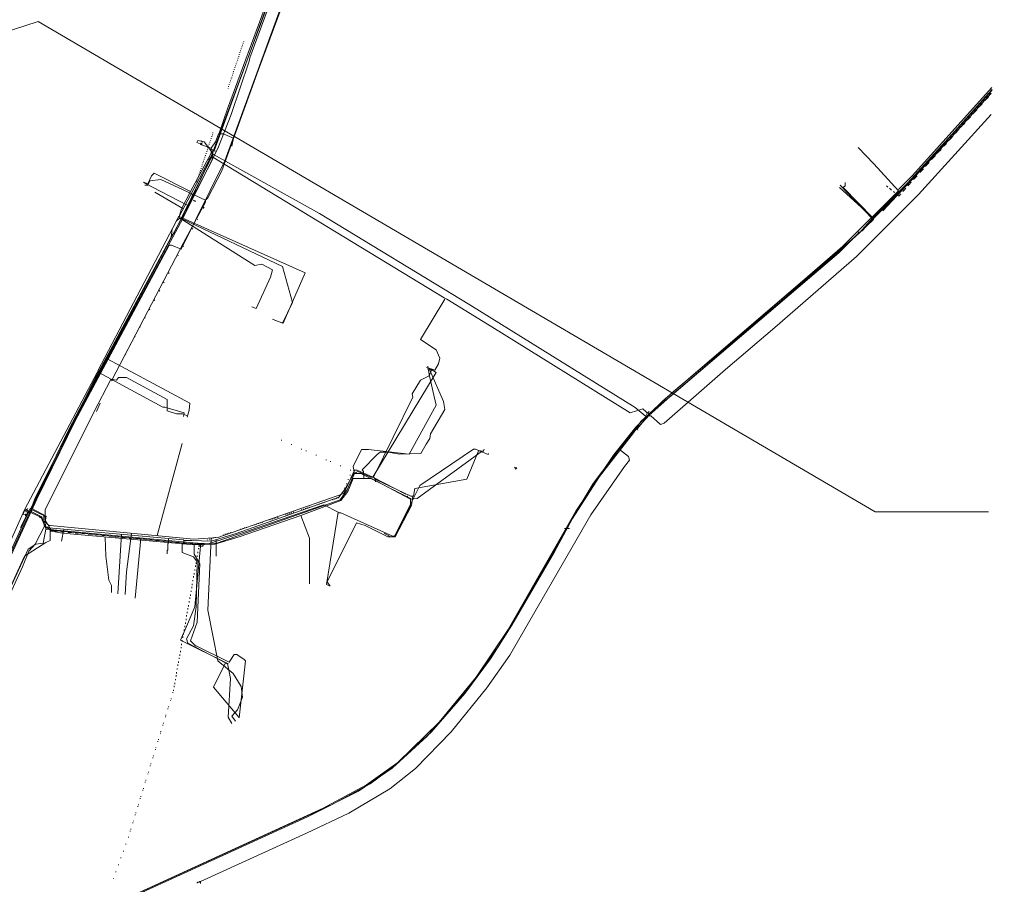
# Model space of a CAD drawing. Header units: metres. Extents: x 153662 to 158457, y 375113 to 377426.
# Tile 8 of 13: x 155599 to 156123, y 375811 to 376271. Entities that reach past the tile are written whole.
import ezdxf
from ezdxf.lldxf.tags import DXFTag

# ---------------------------------------------------------------- set-up
doc = ezdxf.new("R2010")
doc.units = ezdxf.units.M
doc.linetypes.add('RI-GWA', pattern=[18.45, 6, -1.8, 1.75, -1.8, 1.75, -1.8, 1.75, -1.8])
for name, color, linetype, lineweight, true_color in [('B-OI-KL-DATA_Orientatieverzoek_Eurofiber_0000560460-G', 3, 'KL-DATA-N', 18, 0x00ff00), ('B-OI-KL-DATA_Orientatieverzoek_KPN_0000546663-G', 3, 'KL-DATA-N', 18, 0x00ff00), ('B-OI-KL-DATA_Orientatieverzoek_Reggefiber_0000579733-G', 3, 'KL-DATA-N', 18, 0x00ff00), ('B-OI-KL-ET_LS_Orientatieverzoek_Enexis_0000729946-G', 190, 'KL-LS-N', 18, 0x7f00ff), ('B-OI-KL-ET_LS_Orientatieverzoek_Gemeente Bergeijk_0000582819-G', 190, 'KL-LS-N', 18, 0x7f00ff), ('B-OI-KL-ET_MS_Orientatieverzoek_Enexis_0000729946-G', 4, 'KL-MS-N', 18, 0x00ffff), ('B-OI-KL-GAS_LD_Orientatieverzoek_Enexis_0000729946-G', 2, 'KL-GAS-LD-N', 18, 0xffff00), ('B-OI-KL-WATER_Orientatieverzoek_bw_0000551269-G', 5, 'KL-WATER-N', 18, 0x0000ff), ('B-OI-KL-WATER_Orientatieverzoek_wsdommel_0000584862-G', 5, 'KL-WATER-N', 18, 0x0000ff), ('B-OI-RI-GWA_Orientatieverzoek_Gemeente Bergeijk_0000582819-G', 30, 'RI-GWA', 18, 0xff7f00), ('B-OI-RI-PERSLEIDING_Orientatieverzoek_Gemeente Bergeijk_0000582819-G', 6, 'RI-PERS', 18, 0xff00ff)]:
    doc.layers.add(name, color=color, linetype=linetype, lineweight=lineweight, true_color=true_color)
doc.styles.get("Standard").update_dxf_attribs({"font": 'simplex.shx'})
tags = doc.linetypes.add('KL-DATA-N', pattern='A,4,-1,[101,NLCS.SHX,S=0.5,R=0,X=0,Y=0],-1,4,-1,["D",Standard,S=1,R=0,X=-0.25,Y=-0.5],-1.5', length=12.5).pattern_tags.tags
tags[18] = DXFTag(74, 10)
tags = doc.linetypes.add('KL-GAS-LD-N', pattern='A,4,-1,[69,NLCS.SHX,S=0.5,R=0,X=0,Y=0],-1,4,-1,["L",Standard,S=1,R=0,X=0.25,Y=-0.5],-2', length=13).pattern_tags.tags
tags[18] = DXFTag(74, 10)
tags = doc.linetypes.add('KL-LS-N', pattern='A,4,-1,[103,NLCS.SHX,S=0.75,R=0,X=0,Y=0],-1,4,-1,["L",Standard,S=1,R=0,X=0,Y=-0.5],-2', length=13).pattern_tags.tags
tags[18] = DXFTag(74, 10)
tags = doc.linetypes.add('KL-MS-N', pattern='A,4,-1,[103,NLCS.SHX,S=0.75,R=0,X=0,Y=0],-1,4,-1,["M",Standard,S=1,R=0,X=0,Y=-0.5],-2', length=13).pattern_tags.tags
tags[18] = DXFTag(74, 10)
doc.linetypes.add('KL-WATER-N', pattern='A,7,-0.5,[168,NLCS.SHX,S=0.75,R=0,X=0.75,Y=0],-2', length=9.5)
tags = doc.linetypes.add('RI-PERS', pattern='A,7,-2,["P",Standard,S=1.8,R=0,X=-0.5,Y=-0.9],-2,7,-2,[102,NLCS.SHX,S=1,R=180,X=0,Y=0],-2', length=22).pattern_tags.tags
tags[6] = DXFTag(74, 10)

msp = doc.modelspace()

# ---------------------------------------------------------------- linework, layer by layer
at = {"layer": 'B-OI-KL-DATA_Orientatieverzoek_Eurofiber_0000560460-G', "flags": 128}
msp.add_lwpolyline([(154959.9264, 375236.6914), (154962.2602, 375239.0252), (154963.2604, 375241.0256), (154964.2606, 375241.359), (154965.2608, 375243.3594), (154966.261, 375243.6928), (154967.2612, 375245.6932), (154968.5948, 375246.36), (154969.595, 375248.3604), (154970.5952, 375248.6938), (154971.5954, 375250.6942), (155003.9352, 375287.3682), (155013.6038, 375298.037), (155014.604, 375300.0374), (155016.9378, 375302.0378), (155019.9384, 375305.0384), (155020.9386, 375307.0388), (155022.939, 375308.3724), (155023.9392, 375310.3728), (155025.9396, 375312.0398), (155028.9402, 375315.0404), (155029.2736, 375316.374), (155031.6074, 375318.3744), (155057.6126, 375346.7134), (155078.9502, 375368.7178), (155092.2862, 375379.72), (155116.9578, 375396.0566), (155128.9602, 375402.0578), (155142.2962, 375408.7258), (155241.316, 375465.4038), (155273.3224, 375483.7408), (155280.6572, 375488.4084), (155318.3314, 375517.7476), (155429.687, 375615.1004), (155432.3542, 375618.101), (155433.6878, 375634.1042), (155442.0228, 375653.7748), (155468.3614, 375706.7854), (155473.6958, 375715.1204), (155482.0308, 375740.1254), (155608.3894, 376015.5138), (155628.7268, 376057.1888), (155678.7368, 376150.5408), (155680.0704, 376150.5408), (155685.0714, 376148.5404), (155708.4094, 376195.5498), (155766.421, 376354.5816), (155865.7742, 376625.9692), (155870.7752, 376638.9718), (155874.776, 376644.973), (155875.7762, 376653.6414), (155909.1162, 376744.6596), (155911.7834, 376752.9946), (155915.1174, 376757.6622), (155917.7846, 376764.997), (155918.118, 376774.6656), (155943.123, 376852.6812), (155943.7898, 376856.682), (155939.4556, 376859.0158), (155984.1312, 377001.0442), (156026.1396, 377136.0712), (156034.4746, 377160.4094), (156034.808, 377165.077), (156038.4754, 377176.746), (156040.4758, 377178.7464), (156116.1576, 377404.7916), (156116.491, 377410.7928), (156119.825, 377420.7948), (156122.4922, 377423.7954), (156123.159, 377425.7958)], dxfattribs=at)
at = {"layer": 'B-OI-KL-DATA_Orientatieverzoek_KPN_0000546663-G', "flags": 128}
for points in [[(155612.3902, 376001.1776), (155611.0566, 376006.1786), (155605.0554, 376009.1792), (155633.7278, 376067.1908), (155655.7322, 376108.199), (155686.0716, 376164.877), (155705.0754, 376202.8846), (155711.7434, 376220.2214), (155721.412, 376248.5604), (155721.7454, 376250.2274), (155766.7544, 376372.5852), (155813.097, 376498.9438), (155813.4304, 376500.2774), (155896.7804, 376728.323), (155904.1152, 376748.327), (155904.4486, 376750.3274), (155923.7858, 376807.3388), (155961.1266, 376929.3632), (155984.1312, 377003.0446), (156000.1344, 377054.3882), (156000.4678, 377056.722), (156029.807, 377149.7406), (156033.141, 377159.7426), (156063.8138, 377251.0942), (156122.1588, 377425.129)], [(156058.4794, 376168.8778), (156093.4864, 376206.2186), (156116.1576, 376231.557)], [(155612.3902, 376001.1776), (155616.0576, 375998.8438), (155617.0578, 375998.8438), (155692.7396, 375991.509), (155704.0752, 375992.1758), (155769.755, 376015.1804), (155773.4224, 376020.5148), (155777.4232, 376029.1832), (155776.7564, 376032.8506), (155781.0906, 376041.8524), (155784.758, 376041.8524), (155806.429, 376039.5186), (155820.7652, 376065.5238), (155819.0982, 376073.192), (155817.0978, 376081.8604), (155816.431, 376086.1946)], [(155777.4232, 376029.1832), (155777.0898, 376029.1832)], [(155777.4232, 376029.1832), (155780.7572, 376029.1832), (155807.0958, 376015.8472), (155807.0958, 376011.8464), (155799.0942, 375996.1766), (155796.7604, 375995.5098), (155793.4264, 375997.1768), (155793.4264, 375997.5102)], [(155611.0566, 376005.5118), (155610.7232, 376005.5118), (155610.3898, 376005.8452), (155610.0564, 376005.8452), (155609.723, 376006.1786), (155609.723, 376006.512)], [(155610.3898, 376006.1786), (155610.3898, 376006.512)], [(155612.3902, 376001.1776), (155607.3892, 375991.509), (155604.0552, 375987.8416), (155600.7212, 375979.5066), (155500.0344, 375759.796), (155487.0318, 375728.7898), (155485.3648, 375717.4542), (155486.0316, 375707.7856), (155489.0322, 375699.784), (155491.6994, 375694.4496), (155472.6956, 375684.781), (155466.361, 375668.111), (155464.694, 375662.7766), (155465.3608, 375658.109), (155466.6944, 375654.4416), (155455.6922, 375639.772), (155369.0082, 375563.4234), (155295.6602, 375500.0774), (155270.9886, 375483.074), (155124.9594, 375400.3908), (155118.6248, 375400.3908), (155114.9574, 375405.3918), (155112.957, 375413.06), (155112.957, 375425.7292), (155125.9596, 375480.7402), (155132.2942, 375514.0802), (155137.6286, 375536.418), (155147.6306, 375570.4248), (155138.6288, 375573.4254), (155167.968, 375653.4414), (155188.6388, 375697.1168), (155206.6424, 375733.4574), (155206.6424, 375735.1244)]]:
    msp.add_lwpolyline(points, dxfattribs=at)
at = {"layer": 'B-OI-KL-DATA_Orientatieverzoek_Reggefiber_0000579733-G', "flags": 128}
for points in [[(155648.3974, 376079.1932), (155686.405, 376151.8744), (155698.074, 376173.5454), (155698.074, 376174.5456), (155699.4076, 376175.8792), (155706.7424, 376190.2154), (155726.0796, 376243.5594), (155740.7492, 376282.9006), (155786.425, 376407.9256), (155787.4252, 376412.2598), (155799.4276, 376441.9324), (155806.0956, 376461.2696), (155788.092, 376467.6042), (155772.0888, 376473.6054)], [(156053.145, 376165.2104), (156075.1494, 376187.2148), (156116.491, 376233.224)], [(155116.291, 375395.3898), (155117.2912, 375396.39), (155129.9604, 375403.3914), (155150.6312, 375414.3936), (155200.3078, 375443.066), (155274.3226, 375485.4078), (155292.993, 375498.077), (155343.3364, 375541.0856), (155403.3484, 375593.7628), (155430.3538, 375617.1008), (155460.6932, 375644.773), (155465.3608, 375651.441), (155466.361, 375654.4416), (155466.6944, 375662.1098), (155472.0288, 375664.777), (155485.0314, 375689.4486), (155491.0326, 375692.4492), (155494.0332, 375692.4492), (155497.3672, 375691.449), (155503.3684, 375691.7824), (155506.0356, 375693.7828), (155537.0418, 375729.79), (155553.7118, 375747.1268), (155570.0484, 375759.796), (155594.72, 375774.4656), (155752.4182, 375846.48), (155779.4236, 375860.1494), (155797.4272, 375872.4852), (155818.4314, 375891.8224), (155836.1016, 375912.1598), (155849.771, 375930.4968), (155861.1066, 375948.5004), (155883.7778, 375987.5082), (155893.4464, 376005.1784), (155907.7826, 376027.5162), (155925.7862, 376050.8542), (155929.787, 376056.8554), (155947.1238, 376072.8586), (156003.4684, 376120.2014), (156046.1436, 376157.2088), (156053.145, 376165.2104), (156037.4752, 376181.2136), (156038.4754, 376182.2138), (156038.4754, 376183.8808)], [(155698.074, 376174.5456), (155674.4026, 376185.5478), (155668.4014, 376184.881), (155667.4012, 376182.5472), (155665.7342, 376182.5472)], [(156037.4752, 376181.2136), (156036.8084, 376181.2136), (156036.475, 376181.547)], [(155782.4242, 376026.8494), (155782.0908, 376030.1834), (155781.424, 376031.1836), (155789.4256, 376039.1852), (155791.0926, 376040.5188), (155795.4268, 376040.5188), (155801.0946, 376039.5186), (155812.7636, 376039.852), (155815.4308, 376044.853), (155817.4312, 376047.8536), (155817.7646, 376050.1874), (155825.4328, 376063.19), (155824.766, 376067.5242), (155817.4312, 376084.1942), (155816.431, 376084.5276)], [(155541.7094, 375853.4814), (155574.3826, 375925.4958), (155601.7214, 375985.1744), (155613.057, 375992.5092), (155615.3908, 375993.5094), (155615.3908, 375999.844), (155612.7236, 376004.5116), (155612.7236, 376009.846), (155638.7288, 376061.8564), (155647.7306, 376079.1932), (155648.7308, 376079.1932), (155650.7312, 376078.8598), (155651.7314, 376080.1934), (155656.0656, 376080.1934), (155677.7366, 376068.5244), (155677.7366, 376063.8568), (155677.7366, 376062.5232), (155682.7376, 376060.8562), (155686.0716, 376060.8562), (155688.4054, 376059.856)], [(155748.7508, 376006.8454), (155770.0884, 376014.847), (155773.7558, 376019.5146), (155776.7564, 376026.516), (155786.425, 376026.516), (155807.0958, 376015.5138), (155810.7632, 376015.8472), (155845.4368, 376041.1856)], [(155692.0728, 375991.1756), (155703.075, 375991.509), (155716.0776, 375995.5098), (155748.7508, 376006.8454), (155753.4184, 375994.843), (155753.4184, 375970.5048)], [(155692.0728, 375991.1756), (155622.0588, 375997.5102), (155615.7242, 375998.5104)], [(155644.73, 375995.1764), (155644.73, 375995.5098)], [(155644.73, 375995.1764), (155645.0634, 375985.1744), (155646.7304, 375972.5052), (155648.064, 375969.5046), (155648.064, 375965.8372)], [(155692.0728, 375991.1756), (155692.0728, 375986.1746), (155695.0734, 375981.1736), (155693.7398, 375950.1674), (155690.0724, 375940.1654), (155692.7396, 375937.4982), (155693.073, 375937.4982), (155710.7432, 375928.8298), (155713.4104, 375932.8306), (155714.744, 375932.8306), (155718.7448, 375930.1634), (155719.4116, 375929.4966), (155716.0776, 375899.1572)]]:
    msp.add_lwpolyline(points, dxfattribs=at)
at = {"layer": 'B-OI-KL-ET_LS_Orientatieverzoek_Enexis_0000729946-G', "flags": 128}
for points in [[(155705.4088, 376210.2194), (155709.743, 376223.222), (155737.7486, 376299.2372), (155739.0822, 376299.2372), (155739.0822, 376297.2368), (155738.082, 376294.5696)], [(156053.4784, 376164.877), (156066.481, 376177.8796), (156116.491, 376232.8906), (156116.491, 376233.5574)], [(155701.0746, 376202.2178), (155703.4084, 376205.5518), (155705.0754, 376209.886), (155707.4092, 376209.886), (155713.077, 376207.5522), (155712.0768, 376203.218)], [(155690.0724, 376179.2132), (155701.0746, 376199.5506), (155701.0746, 376202.2178), (155695.4068, 376204.2182), (155696.0736, 376204.885), (155696.0736, 376204.2182)], [(155700.4078, 376195.8832), (155702.0748, 376198.5504), (155702.0748, 376201.2176), (155701.408, 376201.551)], [(155700.4078, 376195.8832), (155685.7382, 376165.8772)], [(155700.4078, 376195.8832), (155700.0744, 376196.2166), (155699.741, 376196.2166)], [(155700.7412, 376196.55), (155700.4078, 376196.8834), (155700.0744, 376196.8834)], [(155700.7412, 376196.55), (155701.0746, 376196.55)], [(155684.0712, 376165.8772), (155685.4048, 376169.878), (155690.0724, 376179.2132), (155670.7352, 376188.8818), (155669.4016, 376187.5482), (155667.4012, 376183.214), (155665.0674, 376184.2142)], [(155690.0724, 376179.2132), (155689.739, 376179.2132)], [(155695.4068, 375812.1398), (155751.7514, 375837.8116), (155774.4226, 375848.4804), (155796.0936, 375861.483), (155809.763, 375872.1518), (155828.7668, 375891.8224), (155847.7706, 375915.1604), (155860.1064, 375932.4972), (155903.115, 376007.1788), (155921.1186, 376032.8506), (155923.7858, 376036.1846), (155923.119, 376038.185), (155918.4514, 376041.8524), (155921.1186, 376045.8532), (155934.1212, 376060.1894), (155948.4574, 376072.8586), (156024.806, 376137.8716), (156046.1436, 376157.2088), (156053.4784, 376164.2102), (156052.8116, 376165.5438), (156035.4748, 376181.2136)], [(155645.3968, 376090.1954), (155651.398, 376102.1978), (155679.737, 376154.875), (155680.4038, 376159.2092), (155683.7378, 376165.8772), (155684.0712, 376165.8772), (155751.0846, 376135.8712), (155739.4156, 376109.1992), (155735.4148, 376110.5328), (155733.7478, 376111.1996)], [(155679.737, 376155.5418), (155681.404, 376157.2088), (155685.4048, 376165.2104)], [(155679.737, 376156.2086), (155680.4038, 376156.2086)], [(155565.0474, 375903.8248), (155567.0478, 375909.4926), (155603.7218, 375988.8418), (155607.7226, 375991.509), (155611.7234, 375992.1758), (155613.3904, 376000.5108), (155612.0568, 376004.5116), (155612.0568, 376006.8454), (155605.0554, 376010.1794), (155625.3928, 376052.5212), (155645.0634, 376090.1954), (155645.7302, 376090.1954), (155689.739, 376066.524), (155689.4056, 376062.8566), (155688.4054, 376059.1892)], [(155645.3968, 376090.1954), (155645.7302, 376089.862)], [(155787.4252, 376027.1828), (155808.4294, 376069.858), (155808.096, 376071.525), (155812.4302, 376078.8598), (155817.0978, 376081.1936), (155818.4314, 376084.1942), (155815.7642, 376085.5278)], [(155686.7384, 375993.5094), (155690.7392, 375993.5094), (155701.0746, 375993.176), (155714.4106, 375997.1768), (155769.0882, 376016.514), (155772.0888, 376020.5148), (155777.0898, 376029.1832), (155779.0902, 376030.1834), (155786.0916, 376027.1828), (155787.4252, 376027.1828), (155788.7588, 376025.8492), (155789.0922, 376025.8492), (155807.4292, 376017.1808), (155808.7628, 376017.1808), (155809.4296, 376021.1816), (155837.1018, 376026.1826), (155843.4364, 376041.1856), (155844.4366, 376041.1856), (155845.7702, 376040.8522), (155846.437, 376042.1858)], [(155863.107, 376031.517), (155863.7738, 376032.1838), (155862.4402, 376032.5172), (155863.107, 376031.517)], [(155808.4294, 376017.1808), (155807.7626, 376012.1798), (155799.0942, 375995.5098), (155795.0934, 375995.5098), (155783.091, 376001.511), (155778.4234, 376002.8446), (155762.7536, 375971.505), (155764.4206, 375969.1712)], [(155602.7216, 376006.512), (155603.3884, 376008.179), (155603.055, 376010.1794), (155601.7214, 376009.5126), (155601.0546, 376007.5122), (155602.3882, 376007.1788), (155602.7216, 376007.5122)], [(155604.3886, 376009.1792), (155604.3886, 376009.1792), (155603.3884, 376009.5126)], [(155602.7216, 376006.512), (155599.721, 376000.5108)], [(155602.3882, 376007.1788), (155602.3882, 376007.5122), (155602.7216, 376007.5122)], [(155602.7216, 376006.512), (155602.3882, 376006.8454), (155602.3882, 376007.1788)], [(155603.055, 376007.1788), (155603.3884, 376007.1788)], [(155604.3886, 376009.1792), (155604.3886, 376008.8458), (155604.0552, 376008.5124), (155603.7218, 376008.179)], [(155708.7428, 375928.4964), (155688.7388, 375938.8318), (155688.072, 375941.1656), (155691.7394, 375948.167), (155693.073, 375958.169), (155693.7398, 375982.1738), (155691.7394, 375984.841), (155685.7382, 375987.1748), (155685.7382, 375992.1758), (155686.7384, 375992.5092), (155686.405, 375993.8428), (155614.724, 376000.1774), (155613.7238, 376000.1774)], [(155622.7256, 375999.5106), (155621.392, 375993.176)], [(155653.3984, 375996.8434), (155651.398, 375965.1704)], [(155678.4034, 375994.5096), (155678.4034, 375992.1758), (155678.07, 375991.8424), (155678.07, 375988.5084), (155677.7366, 375988.175), (155677.7366, 375986.508)], [(155703.7418, 375993.5094), (155703.7418, 375993.8428)], [(155703.7418, 375993.5094), (155703.7418, 375985.1744)], [(155708.7428, 375928.4964), (155702.4082, 375915.4938), (155715.7442, 375899.4906)], [(155708.7428, 375928.4964), (155709.0762, 375928.4964), (155709.4096, 375928.163), (155710.0764, 375928.163)], [(155695.4068, 375812.1398), (155695.0734, 375812.1398), (155694.74, 375811.8064), (155694.0732, 375811.8064), (155693.7398, 375811.473), (155693.4064, 375811.473)], [(155695.4068, 375812.1398), (155695.4068, 375811.1396)]]:
    msp.add_lwpolyline(points, dxfattribs=at)
at = {"layer": 'B-OI-KL-ET_LS_Orientatieverzoek_Gemeente Bergeijk_0000582819-G', "flags": 128}
for points in [[(155717.4112, 376255.8952), (155717.4112, 376256.2286)], [(155717.7446, 376256.8954), (155717.7446, 376257.2288)], [(155718.078, 376257.8956), (155718.078, 376258.229)], [(155718.4114, 376258.8958), (155718.4114, 376259.2292)], [(155715.7442, 376250.8942), (155715.7442, 376251.2276)], [(155716.0776, 376251.8944), (155716.0776, 376252.2278)], [(155716.411, 376252.8946), (155716.411, 376253.228)], [(155716.7444, 376253.8948), (155716.7444, 376254.2282)], [(155717.0778, 376254.895), (155717.0778, 376255.2284)], [(155713.7438, 376244.893), (155713.7438, 376245.2264)], [(155714.0772, 376245.8932), (155714.0772, 376246.2266)], [(155714.4106, 376246.8934), (155714.4106, 376247.2268)], [(155714.744, 376247.8936), (155714.744, 376248.227)], [(155715.0774, 376248.8938), (155715.0774, 376249.2272)], [(155715.4108, 376249.894), (155715.4108, 376250.2274)], [(155712.0768, 376239.892), (155712.0768, 376240.2254)], [(155712.4102, 376240.8922), (155712.4102, 376241.2256)], [(155712.7436, 376241.8924), (155712.7436, 376242.2258)], [(155713.077, 376242.8926), (155713.077, 376243.226)], [(155713.4104, 376243.8928), (155713.4104, 376244.2262)], [(155710.4098, 376234.891), (155710.4098, 376235.2244)], [(155710.7432, 376235.8912), (155710.7432, 376236.2246)], [(155711.0766, 376236.8914), (155711.0766, 376237.2248)], [(155711.41, 376237.8916), (155711.41, 376238.225)], [(155711.7434, 376238.8918), (155711.7434, 376239.2252)], [(155710.0764, 376233.8908), (155710.0764, 376234.2242)], [(156112.8236, 376227.5562), (156113.157, 376227.8896), (156113.4904, 376228.223), (156113.8238, 376228.5564), (156114.1572, 376228.8898), (156114.4906, 376229.2232), (156114.824, 376229.5566)], [(156115.8242, 376230.8902), (156116.1576, 376231.2236)], [(156109.823, 376224.2222), (156110.1564, 376224.5556), (156110.4898, 376224.889), (156110.8232, 376225.2224), (156111.1566, 376225.5558), (156111.49, 376225.8892)], [(156106.489, 376220.5548), (156106.8224, 376220.8882), (156107.1558, 376221.2216), (156107.4892, 376221.555), (156107.8226, 376221.8884), (156108.156, 376222.2218), (156108.4894, 376222.5552)], [(156100.1544, 376213.5534), (156100.4878, 376213.8868), (156100.8212, 376214.2202), (156101.1546, 376214.5536), (156101.488, 376214.887), (156101.8214, 376215.2204), (156102.1548, 376215.5538)], [(156103.4884, 376217.2208), (156103.8218, 376217.5542), (156104.1552, 376217.8876), (156104.4886, 376218.221), (156104.822, 376218.5544), (156105.1554, 376218.8878)], [(155701.408, 376208.219), (155701.408, 376208.5524)], [(155701.7414, 376209.2192), (155701.7414, 376209.5526)], [(156093.8198, 376206.552), (156094.1532, 376206.8854), (156094.4866, 376207.2188), (156094.82, 376207.5522), (156095.1534, 376207.8856), (156095.4868, 376208.219), (156095.8202, 376208.5524)], [(156097.1538, 376210.2194), (156097.4872, 376210.5528), (156097.8206, 376210.8862), (156098.154, 376211.2196), (156098.4874, 376211.553), (156098.8208, 376211.8864)], [(155699.741, 376203.218), (155699.741, 376203.5514)], [(155700.0744, 376204.2182), (155700.0744, 376204.5516)], [(155700.4078, 376205.2184), (155700.4078, 376205.5518)], [(155700.7412, 376206.2186), (155700.7412, 376206.552)], [(155701.0746, 376207.2188), (155701.0746, 376207.5522)], [(156090.8192, 376203.218), (156091.1526, 376203.5514), (156091.486, 376203.8848), (156091.8194, 376204.2182), (156092.1528, 376204.5516), (156092.4862, 376204.885)], [(155698.074, 376198.217), (155698.074, 376198.5504)], [(155698.4074, 376199.2172), (155698.4074, 376199.5506)], [(155698.7408, 376200.2174), (155698.7408, 376200.5508)], [(155699.0742, 376201.2176), (155699.0742, 376201.551)], [(155699.4076, 376202.2178), (155699.4076, 376202.5512)], [(156084.4846, 376196.2166), (156084.818, 376196.55), (156085.1514, 376196.8834), (156085.4848, 376197.2168), (156085.8182, 376197.5502), (156086.1516, 376197.8836), (156086.485, 376198.217)], [(156087.4852, 376199.5506), (156087.8186, 376199.884), (156088.152, 376200.2174), (156088.4854, 376200.5508), (156088.8188, 376200.8842), (156089.1522, 376201.2176), (156089.4856, 376201.551)], [(155696.407, 376193.216), (155696.407, 376193.5494)], [(155696.7404, 376194.2162), (155696.7404, 376194.5496)], [(155697.0738, 376195.2164), (155697.0738, 376195.5498)], [(155697.4072, 376196.2166), (155697.4072, 376196.55)], [(155697.7406, 376197.2168), (155697.7406, 376197.5502)], [(156081.1506, 376192.5492), (156081.484, 376192.8826), (156081.8174, 376193.216), (156082.1508, 376193.5494), (156082.4842, 376193.8828), (156082.8176, 376194.2162), (156083.151, 376194.5496)], [(155694.74, 376188.215), (155694.74, 376188.5484)], [(155695.0734, 376189.2152), (155695.0734, 376189.5486)], [(155695.4068, 376190.2154), (155695.4068, 376190.5488)], [(155695.7402, 376191.2156), (155695.7402, 376191.549)], [(155696.0736, 376192.2158), (155696.0736, 376192.5492)], [(156078.15, 376189.2152), (156078.4834, 376189.5486), (156078.8168, 376189.882), (156079.1502, 376190.2154), (156079.4836, 376190.5488), (156079.817, 376190.8822), (156080.1504, 376191.2156)], [(155693.4064, 376184.2142), (155693.4064, 376184.5476)], [(155693.7398, 376185.2144), (155693.7398, 376185.5478)], [(155694.0732, 376186.2146), (155694.0732, 376186.548)], [(155694.4066, 376187.2148), (155694.4066, 376187.5482)], [(156071.8154, 376182.2138), (156072.1488, 376182.5472), (156072.4822, 376182.8806), (156072.8156, 376183.214), (156073.149, 376183.5474), (156073.4824, 376183.8808), (156073.8158, 376184.2142)], [(156074.816, 376185.5478), (156075.1494, 376185.8812), (156075.4828, 376186.2146), (156075.8162, 376186.548), (156076.1496, 376186.8814), (156076.483, 376187.2148), (156076.8164, 376187.5482)], [(155689.739, 376178.213), (155689.4056, 376178.5464)], [(155690.7392, 376177.5462), (155691.0726, 376177.5462)], [(156061.1466, 376181.547), (156060.8132, 376181.8804), (156060.4798, 376182.2138)], [(156063.147, 376179.88), (156062.8136, 376180.2134), (156062.4802, 376180.5468), (156062.1468, 376180.8802)], [(156064.814, 376178.5464), (156064.4806, 376178.8798), (156064.1472, 376179.2132)], [(156066.8144, 376176.8794), (156066.481, 376177.2128), (156066.1476, 376177.5462)], [(156066.8144, 376176.8794), (156067.1478, 376176.8794), (156067.4812, 376177.2128), (156067.8146, 376177.5462), (156068.148, 376177.8796)], [(156069.1482, 376179.2132), (156069.4816, 376179.5466), (156069.815, 376179.88), (156070.1484, 376180.2134), (156070.4818, 376180.5468), (156070.8152, 376180.8802)]]:
    msp.add_lwpolyline(points, dxfattribs=at)
at = {"layer": 'B-OI-KL-ET_MS_Orientatieverzoek_Enexis_0000729946-G', "flags": 128}
for points in [[(155701.7414, 376198.8838), (155702.4082, 376198.8838), (155758.7528, 376167.5442), (155838.7688, 376118.8678), (155926.7864, 376064.1902), (155932.1208, 376059.856), (155935.1214, 376059.856), (155940.1224, 376055.1884), (155942.1228, 376055.8552), (155974.796, 376084.5276), (156001.1346, 376106.8654), (156044.4766, 376144.5396), (156077.4832, 376177.5462), (156116.1576, 376220.2214)], [(155104.2886, 375413.3934), (155111.9568, 375413.7268), (155113.9572, 375405.3918), (155118.2914, 375401.0576), (155118.6248, 375401.0576), (155121.9588, 375399.724), (155127.6266, 375400.7242), (155278.6568, 375487.0748), (155298.3274, 375501.0776), (155452.0248, 375635.4378), (155478.03, 375661.443), (155486.0316, 375671.1116), (155487.6986, 375678.113), (155484.698, 375687.4482), (155477.6966, 375702.1178), (155476.0296, 375709.4526), (155476.0296, 375722.4552), (155480.6972, 375738.4584), (155607.3892, 376014.847), (155635.7282, 376071.525), (155696.407, 376185.5478), (155701.7414, 376196.2166), (155701.408, 376200.2174), (155697.4072, 376205.5518), (155694.0732, 376206.2186), (155693.4064, 376205.2184), (155696.0736, 376204.2182), (155695.7402, 376204.885), (155695.4068, 376204.5516)], [(155695.4068, 376204.5516), (155695.4068, 376204.2182)], [(155695.7402, 376205.8852), (155695.7402, 376206.2186)], [(155696.407, 376205.5518), (155696.407, 376205.8852)], [(155696.407, 376205.5518), (155696.407, 376205.2184)]]:
    msp.add_lwpolyline(points, dxfattribs=at)
at = {"layer": 'B-OI-KL-GAS_LD_Orientatieverzoek_Enexis_0000729946-G', "flags": 128}
for points in [[(155685.4048, 376164.5436), (155689.4056, 376173.212), (155700.0744, 376194.883), (155806.0956, 376478.9398)], [(156066.8144, 376180.2134), (156074.1492, 376187.5482), (156116.491, 376234.5576)], [(155483.6978, 375689.4486), (155487.0318, 375692.1158), (155490.0324, 375694.783), (155494.3666, 375691.449), (155495.0334, 375691.449), (155499.0342, 375690.7822), (155503.7018, 375692.7826), (155536.375, 375730.7902), (155551.378, 375745.4598), (155563.047, 375755.1284), (155576.7164, 375764.797), (155594.72, 375775.1324), (155760.7532, 375851.1476), (155783.7578, 375863.4834), (155800.4278, 375875.4858), (155822.4322, 375896.8234), (155842.1028, 375920.8282), (155859.1062, 375946.1666), (155895.1134, 376009.1792), (155915.1174, 376038.8518), (155927.1198, 376053.8548), (155941.456, 376067.8576), (156015.8042, 376131.537), (156037.1418, 376149.874), (156066.8144, 376179.5466), (156053.8118, 376193.8828), (156045.4768, 376202.5512)], [(155688.4054, 376171.8784), (155665.0674, 376183.8808)], [(155605.3888, 376010.5128), (155607.3892, 376016.1806), (155640.3958, 376081.8604), (155685.0714, 376164.5436), (155686.0716, 376164.5436), (155739.0822, 376139.2052), (155744.4166, 376120.2014), (155739.0822, 376109.1992), (155733.7478, 376111.1996)], [(155557.7126, 375906.8254), (155561.0466, 375915.1604), (155604.722, 376010.5128), (155605.7222, 376010.5128), (155613.3904, 376006.512), (155612.7236, 376003.5114), (155614.724, 376001.511), (155615.3908, 376001.511), (155691.7394, 375994.1762), (155704.742, 375995.1764), (155771.7554, 376018.5144), (155777.4232, 376030.8502), (155778.7568, 376030.8502), (155787.0918, 376027.1828), (155820.7652, 376082.8606), (155817.0978, 376085.1944)], [(155672.4022, 375996.1766), (155685.7382, 376045.1864)], [(155787.0918, 376027.1828), (155804.762, 376018.181)], [(155658.7328, 375997.1768), (155656.0656, 375976.8394), (155655.3988, 375964.837)], [(155701.0746, 375994.5096), (155699.4076, 375956.502), (155704.742, 375929.4966), (155712.7436, 375922.8286), (155717.0778, 375915.8272), (155717.7446, 375910.1594), (155715.0774, 375903.4914), (155712.0768, 375900.1574), (155714.0772, 375897.4902)], [(155701.0746, 375994.5096), (155701.0746, 375994.843)]]:
    msp.add_lwpolyline(points, dxfattribs=at)
at = {"layer": 'B-OI-KL-WATER_Orientatieverzoek_bw_0000551269-G', "flags": 128}
for points in [[(155702.7416, 376200.8842), (155759.753, 376357.9156), (155759.753, 376359.2492), (155761.42, 376359.2492), (155799.761, 376465.6038), (155772.0888, 376475.9392)], [(156053.145, 376164.5436), (156071.482, 376182.8806), (156116.491, 376232.8906)], [(155701.408, 376197.8836), (155702.0748, 376200.8842), (155702.7416, 376200.8842), (155703.4084, 376200.5508)], [(155927.7866, 376052.8546), (155934.1212, 376060.5228), (155930.7872, 376063.5234), (155924.1192, 376061.523), (155850.4378, 376107.1988), (155826.433, 376121.8684), (155825.0994, 376122.5352), (155701.0746, 376197.8836), (155684.0712, 376165.8772), (155684.0712, 376164.877), (155682.7376, 376163.5434), (155640.7292, 376083.8608), (155640.7292, 376082.8606)], [(155934.1212, 376060.5228), (156035.1414, 376146.54), (156046.1436, 376157.5422), (156047.4772, 376158.209), (156053.145, 376164.5436), (156035.8082, 376182.5472)], [(155686.0716, 376170.2114), (155671.0686, 376178.8798)], [(155684.0712, 376164.877), (155684.738, 376164.877), (155724.4126, 376139.872), (155728.08, 376140.5388), (155733.7478, 376137.5382), (155732.7476, 376133.5374), (155725.0794, 376116.8674), (155722.7456, 376117.8676)], [(156046.1436, 376157.5422), (156045.4768, 376157.5422), (156045.1434, 376157.8756)], [(155825.4328, 376121.8684), (155812.4302, 376100.5308), (155820.7652, 376094.863), (155822.7656, 376090.5288), (155822.0988, 376087.5282), (155820.0984, 376084.1942), (155818.4314, 376084.861)], [(155601.7214, 376009.846), (155640.3958, 376082.8606), (155641.396, 376082.8606), (155675.4028, 376064.5236), (155676.403, 376064.5236), (155686.7384, 376061.523), (155686.405, 376059.5226)], [(155933.4544, 376061.1896), (155933.4544, 376061.523), (155933.7878, 376061.8564), (155934.1212, 376062.1898)], [(155932.7876, 376060.5228), (155932.7876, 376060.8562)], [(155890.7792, 375999.844), (155891.7794, 376002.8446), (155904.4486, 376023.8488), (155919.785, 376044.1862), (155927.1198, 376052.8546), (155927.7866, 376052.8546), (155928.12, 376052.1878)], [(155768.7548, 376008.179), (155770.0884, 376008.179), (155798.4274, 375995.5098), (155812.0968, 376022.8486), (155840.7692, 376042.1858), (155841.7694, 376042.1858), (155848.4374, 376039.1852), (155848.7708, 376039.852)], [(155532.3742, 375853.8148), (155534.3746, 375859.4826), (155601.7214, 376009.846), (155602.3882, 376009.846), (155602.7216, 376008.5124)], [(155695.4068, 375991.8424), (155613.3904, 375999.5106), (155610.7232, 376005.8452), (155603.055, 376009.5126), (155603.3884, 376010.5128)], [(155695.4068, 375990.5088), (155695.4068, 375991.8424), (155697.4072, 375991.8424), (155699.0742, 375991.509), (155721.412, 375998.8438), (155761.0866, 376012.5132), (155768.7548, 376008.5124), (155762.4202, 375970.1714), (155763.7538, 375969.5046)], [(155488.032, 375673.7788), (155492.0328, 375677.7796), (155496.7004, 375683.114), (155497.0338, 375684.4476), (155501.368, 375688.7818), (155542.0428, 375736.458), (155557.7126, 375751.1276), (155575.0494, 375763.4634), (155599.3876, 375777.1328), (155765.4208, 375853.148), (155785.7582, 375864.1502), (155799.4276, 375874.1522), (155816.0976, 375889.4886), (155836.435, 375912.8266), (155854.1052, 375937.4982), (155889.779, 375998.8438), (155889.779, 375999.844), (155891.7794, 375999.844)], [(155889.779, 375999.844), (155889.1122, 375999.844)], [(155663.7338, 375994.5096), (155660.7332, 375962.8366)], [(155663.7338, 375994.5096), (155663.7338, 375994.843)], [(155695.4068, 375990.5088), (155692.4062, 375958.169), (155688.072, 375947.8336), (155684.738, 375940.4988), (155709.743, 375928.163), (155711.41, 375920.1614), (155710.0764, 375899.4906), (155712.0768, 375896.1566)], [(155695.4068, 375990.5088), (155694.4066, 375990.5088)], [(155695.4068, 375990.5088), (155696.7404, 375990.5088), (155696.7404, 375990.8422), (155697.0738, 375991.1756), (155697.4072, 375991.509)]]:
    msp.add_lwpolyline(points, dxfattribs=at)
at = {"layer": 'B-OI-KL-WATER_Orientatieverzoek_wsdommel_0000584862-G', "flags": 128}
msp.add_lwpolyline([(154717.2112, 375972.1718), (154836.235, 376018.8478), (155609.0562, 376269.5646), (156054.4786, 376008.8458), (156114.824, 376008.8458)], dxfattribs=at)
at = {"layer": 'B-OI-RI-GWA_Orientatieverzoek_Gemeente Bergeijk_0000582819-G', "flags": 128}
for points in [[(155738.4154, 376046.8534), (155738.7488, 376046.8534)], [(155743.7498, 376044.5196), (155744.0832, 376044.5196)], [(155749.0842, 376042.1858), (155749.4176, 376042.1858)], [(155751.418, 376041.1856), (155751.7514, 376041.1856)], [(155756.7524, 376038.8518), (155757.0858, 376038.8518)], [(155762.0868, 376036.518), (155762.4202, 376036.518)], [(155764.4206, 376035.5178), (155764.754, 376035.5178)], [(155769.755, 376033.184), (155770.0884, 376033.184)], [(155775.0894, 376030.8502), (155775.4228, 376030.8502)], [(155774.0892, 376025.8492), (155774.0892, 376026.1826)], [(155775.0894, 376028.183), (155775.0894, 376028.5164)], [(155778.09, 376029.5166), (155778.4234, 376029.5166)], [(155784.758, 376026.516), (155785.0914, 376026.516)], [(155772.0888, 376021.1816), (155772.0888, 376021.515)], [(155773.089, 376023.5154), (155773.089, 376023.8488)], [(155788.4254, 376024.849), (155788.7588, 376024.849)], [(155795.0934, 376021.8484), (155795.4268, 376021.8484)], [(155798.7608, 376020.1814), (155799.0942, 376020.1814)], [(155765.7542, 376015.1804), (155766.0876, 376015.1804)], [(155766.7544, 376015.5138), (155767.0878, 376015.5138)], [(155767.7546, 376015.8472), (155768.088, 376015.8472)], [(155768.7548, 376016.1806), (155769.0882, 376016.1806)], [(155771.0886, 376018.8478), (155771.0886, 376019.1812)], [(155805.4288, 376017.1808), (155805.7622, 376017.1808)], [(155749.0842, 376009.846), (155749.4176, 376009.846)], [(155750.0844, 376010.1794), (155750.4178, 376010.1794)], [(155751.0846, 376010.5128), (155751.418, 376010.5128)], [(155752.0848, 376010.8462), (155752.4182, 376010.8462)], [(155753.085, 376011.1796), (155753.4184, 376011.1796)], [(155757.4192, 376012.5132), (155757.7526, 376012.5132)], [(155758.4194, 376012.8466), (155758.7528, 376012.8466)], [(155759.4196, 376013.18), (155759.753, 376013.18)], [(155760.4198, 376013.5134), (155760.7532, 376013.5134)], [(155761.42, 376013.8468), (155761.7534, 376013.8468)], [(155732.4142, 376004.5116), (155732.7476, 376004.5116)], [(155733.4144, 376004.845), (155733.7478, 376004.845)], [(155734.4146, 376005.1784), (155734.748, 376005.1784)], [(155735.4148, 376005.5118), (155735.7482, 376005.5118)], [(155736.415, 376005.8452), (155736.7484, 376005.8452)], [(155740.7492, 376007.1788), (155741.0826, 376007.1788)], [(155741.7494, 376007.5122), (155742.0828, 376007.5122)], [(155742.7496, 376007.8456), (155743.083, 376007.8456)], [(155743.7498, 376008.179), (155744.0832, 376008.179)], [(155744.75, 376008.5124), (155745.0834, 376008.5124)], [(155715.7442, 375999.1772), (155716.0776, 375999.1772)], [(155716.7444, 375999.5106), (155717.0778, 375999.5106)], [(155717.7446, 375999.844), (155718.078, 375999.844)], [(155718.7448, 376000.1774), (155719.0782, 376000.1774)], [(155719.745, 376000.5108), (155720.0784, 376000.5108)], [(155724.0792, 376001.8444), (155724.4126, 376001.8444)], [(155725.0794, 376002.1778), (155725.4128, 376002.1778)], [(155726.0796, 376002.5112), (155726.413, 376002.5112)], [(155727.0798, 376002.8446), (155727.4132, 376002.8446)], [(155728.08, 376003.178), (155728.4134, 376003.178)], [(155699.0742, 375993.8428), (155699.4076, 375993.8428)], [(155700.0744, 375994.1762), (155700.4078, 375994.1762)], [(155701.0746, 375994.5096), (155701.408, 375994.5096)], [(155702.0748, 375994.843), (155702.4082, 375994.843)], [(155703.075, 375995.1764), (155703.4084, 375995.1764)], [(155707.4092, 375996.51), (155707.7426, 375996.51)], [(155708.4094, 375996.8434), (155708.7428, 375996.8434)], [(155709.4096, 375997.1768), (155709.743, 375997.1768)], [(155710.4098, 375997.5102), (155710.7432, 375997.5102)], [(155711.41, 375997.8436), (155711.7434, 375997.8436)], [(155694.4066, 375988.8418), (155694.4066, 375989.5086)], [(155694.74, 375990.5088), (155694.74, 375991.1756)], [(155693.4064, 375983.174), (155693.4064, 375983.8408)], [(155693.7398, 375984.841), (155693.7398, 375985.5078)], [(155694.0732, 375986.8414), (155694.0732, 375987.5082)], [(155692.4062, 375977.5062), (155692.4062, 375978.173)], [(155692.7396, 375979.5066), (155692.7396, 375980.1734)], [(155693.073, 375981.1736), (155693.073, 375981.8404)], [(155691.7394, 375973.8388), (155691.7394, 375974.5056)], [(155692.0728, 375975.5058), (155692.0728, 375976.1726)], [(155690.7392, 375968.171), (155690.7392, 375968.8378)], [(155691.0726, 375969.838), (155691.0726, 375970.5048)], [(155691.406, 375971.8384), (155691.406, 375972.5052)], [(155689.739, 375962.5032), (155689.739, 375963.17)], [(155690.0724, 375964.1702), (155690.0724, 375964.837)], [(155690.4058, 375966.1706), (155690.4058, 375966.8374)], [(155688.7388, 375956.8354), (155688.7388, 375957.5022)], [(155689.0722, 375958.5024), (155689.0722, 375959.1692)], [(155689.4056, 375960.5028), (155689.4056, 375961.1696)], [(155687.7386, 375951.1676), (155687.7386, 375951.8344)], [(155688.072, 375953.168), (155688.072, 375953.8348)], [(155688.4054, 375954.835), (155688.4054, 375955.5018)], [(155687.0718, 375947.5002), (155687.0718, 375948.167)], [(155687.4052, 375949.1672), (155687.4052, 375949.834)], [(155686.0716, 375941.8324), (155686.0716, 375942.4992)], [(155686.405, 375943.4994), (155686.405, 375944.1662)], [(155686.7384, 375945.4998), (155686.7384, 375946.1666)], [(155685.0714, 375936.1646), (155685.0714, 375936.8314)], [(155685.4048, 375937.8316), (155685.4048, 375938.4984)], [(155685.7382, 375939.832), (155685.7382, 375940.4988)], [(155684.0712, 375930.4968), (155684.0712, 375931.1636)], [(155684.4046, 375932.1638), (155684.4046, 375932.8306)], [(155684.738, 375934.1642), (155684.738, 375934.831)], [(155683.4044, 375926.8294), (155683.4044, 375927.4962)], [(155683.7378, 375928.4964), (155683.7378, 375929.1632)], [(155682.4042, 375921.1616), (155682.4042, 375921.8284)], [(155682.7376, 375922.8286), (155682.7376, 375923.4954)], [(155683.071, 375924.829), (155683.071, 375925.4958)], [(155681.404, 375915.4938), (155681.404, 375916.1606)], [(155681.7374, 375917.1608), (155681.7374, 375917.8276)], [(155682.0708, 375919.1612), (155682.0708, 375919.828)], [(155680.7372, 375912.4932), (155680.7372, 375912.8266)], [(155681.0706, 375913.4934), (155681.0706, 375914.1602)], [(155678.4034, 375904.825), (155678.4034, 375905.1584)], [(155679.4036, 375908.159), (155679.4036, 375908.4924)], [(155679.737, 375909.1592), (155679.737, 375909.4926)], [(155676.7364, 375899.4906), (155676.7364, 375899.824)], [(155677.0698, 375900.4908), (155677.0698, 375900.8242)], [(155678.07, 375903.8248), (155678.07, 375904.1582)], [(155675.4028, 375895.1564), (155675.4028, 375895.4898)], [(155675.7362, 375896.1566), (155675.7362, 375896.49)], [(155674.0692, 375890.8222), (155674.0692, 375891.1556)], [(155674.4026, 375891.8224), (155674.4026, 375892.1558)], [(155672.7356, 375886.488), (155672.7356, 375886.8214)], [(155673.069, 375887.4882), (155673.069, 375887.8216)], [(155670.4018, 375878.8198), (155670.4018, 375879.1532)], [(155671.402, 375882.1538), (155671.402, 375882.4872)], [(155671.7354, 375883.154), (155671.7354, 375883.4874)], [(155668.7348, 375873.4854), (155668.7348, 375873.8188)], [(155669.0682, 375874.4856), (155669.0682, 375874.819)], [(155670.0684, 375877.8196), (155670.0684, 375878.153)], [(155667.4012, 375869.1512), (155667.4012, 375869.4846)], [(155667.7346, 375870.1514), (155667.7346, 375870.4848)], [(155666.0676, 375864.817), (155666.0676, 375865.1504)], [(155666.401, 375865.8172), (155666.401, 375866.1506)], [(155663.7338, 375857.1488), (155663.7338, 375857.4822)], [(155664.734, 375860.4828), (155664.734, 375860.8162)], [(155665.0674, 375861.483), (155665.0674, 375861.8164)], [(155662.4002, 375852.8146), (155662.4002, 375853.148)], [(155663.4004, 375856.1486), (155663.4004, 375856.482)], [(155660.7332, 375847.4802), (155660.7332, 375847.8136)], [(155661.0666, 375848.4804), (155661.0666, 375848.8138)], [(155662.0668, 375851.8144), (155662.0668, 375852.1478)], [(155659.3996, 375843.146), (155659.3996, 375843.4794)], [(155659.733, 375844.1462), (155659.733, 375844.4796)], [(155658.066, 375838.8118), (155658.066, 375839.1452)], [(155658.3994, 375839.812), (155658.3994, 375840.1454)], [(155655.7322, 375831.8104), (155655.7322, 375832.1438)], [(155657.0658, 375835.4778), (155657.0658, 375835.8112)], [(155654.3986, 375828.143), (155654.3986, 375828.4764)], [(155651.7314, 375820.8082), (155651.7314, 375821.1416)], [(155653.065, 375824.4756), (155653.065, 375824.809)], [(155650.3978, 375817.1408), (155650.3978, 375817.4742)], [(155649.0642, 375813.4734), (155649.0642, 375813.8068)]]:
    msp.add_lwpolyline(points, dxfattribs=at)
at = {"layer": 'B-OI-RI-PERSLEIDING_Orientatieverzoek_Gemeente Bergeijk_0000582819-G', "flags": 128}
for points in [[(155717.4112, 376255.8952), (155717.4112, 376256.2286)], [(155717.7446, 376256.8954), (155717.7446, 376257.2288)], [(155718.078, 376257.8956), (155718.078, 376258.229)], [(155718.4114, 376258.8958), (155718.4114, 376259.2292)], [(155715.7442, 376250.8942), (155715.7442, 376251.2276)], [(155716.0776, 376251.8944), (155716.0776, 376252.2278)], [(155716.411, 376252.8946), (155716.411, 376253.228)], [(155716.7444, 376253.8948), (155716.7444, 376254.2282)], [(155717.0778, 376254.895), (155717.0778, 376255.2284)], [(155713.7438, 376244.893), (155713.7438, 376245.2264)], [(155714.0772, 376245.8932), (155714.0772, 376246.2266)], [(155714.4106, 376246.8934), (155714.4106, 376247.2268)], [(155714.744, 376247.8936), (155714.744, 376248.227)], [(155715.0774, 376248.8938), (155715.0774, 376249.2272)], [(155715.4108, 376249.894), (155715.4108, 376250.2274)], [(155712.0768, 376239.892), (155712.0768, 376240.2254)], [(155712.4102, 376240.8922), (155712.4102, 376241.2256)], [(155712.7436, 376241.8924), (155712.7436, 376242.2258)], [(155713.077, 376242.8926), (155713.077, 376243.226)], [(155713.4104, 376243.8928), (155713.4104, 376244.2262)], [(155710.4098, 376234.891), (155710.4098, 376235.2244)], [(155710.7432, 376235.8912), (155710.7432, 376236.2246)], [(155711.0766, 376236.8914), (155711.0766, 376237.2248)], [(155711.41, 376237.8916), (155711.41, 376238.225)], [(155711.7434, 376238.8918), (155711.7434, 376239.2252)], [(155710.0764, 376233.8908), (155710.0764, 376234.2242)], [(156112.8236, 376227.5562), (156113.157, 376227.8896), (156113.4904, 376228.223), (156113.8238, 376228.5564), (156114.1572, 376228.8898), (156114.4906, 376229.2232), (156114.824, 376229.5566)], [(156115.8242, 376230.8902), (156116.1576, 376231.2236)], [(156109.823, 376224.2222), (156110.1564, 376224.5556), (156110.4898, 376224.889), (156110.8232, 376225.2224), (156111.1566, 376225.5558), (156111.49, 376225.8892)], [(156106.489, 376220.5548), (156106.8224, 376220.8882), (156107.1558, 376221.2216), (156107.4892, 376221.555), (156107.8226, 376221.8884), (156108.156, 376222.2218), (156108.4894, 376222.5552)], [(156100.1544, 376213.5534), (156100.4878, 376213.8868), (156100.8212, 376214.2202), (156101.1546, 376214.5536), (156101.488, 376214.887), (156101.8214, 376215.2204), (156102.1548, 376215.5538)], [(156103.4884, 376217.2208), (156103.8218, 376217.5542), (156104.1552, 376217.8876), (156104.4886, 376218.221), (156104.822, 376218.5544), (156105.1554, 376218.8878)], [(155701.408, 376208.219), (155701.408, 376208.5524)], [(155701.7414, 376209.2192), (155701.7414, 376209.5526)], [(155702.0748, 376210.2194), (155702.0748, 376210.5528)], [(156093.8198, 376206.552), (156094.1532, 376206.8854), (156094.4866, 376207.2188), (156094.82, 376207.5522), (156095.1534, 376207.8856), (156095.4868, 376208.219), (156095.8202, 376208.5524)], [(156097.1538, 376210.2194), (156097.4872, 376210.5528), (156097.8206, 376210.8862), (156098.154, 376211.2196), (156098.4874, 376211.553), (156098.8208, 376211.8864)], [(155699.741, 376203.218), (155699.741, 376203.5514)], [(155700.0744, 376204.2182), (155700.0744, 376204.5516)], [(155700.4078, 376205.2184), (155700.4078, 376205.5518)], [(155700.7412, 376206.2186), (155700.7412, 376206.552)], [(155701.0746, 376207.2188), (155701.0746, 376207.5522)], [(156090.8192, 376203.218), (156091.1526, 376203.5514), (156091.486, 376203.8848), (156091.8194, 376204.2182), (156092.1528, 376204.5516), (156092.4862, 376204.885)], [(155698.074, 376198.217), (155698.074, 376198.5504)], [(155698.4074, 376199.2172), (155698.4074, 376199.5506)], [(155698.7408, 376200.2174), (155698.7408, 376200.5508)], [(155699.0742, 376201.2176), (155699.0742, 376201.551)], [(155699.4076, 376202.2178), (155699.4076, 376202.5512)], [(156084.4846, 376196.2166), (156084.818, 376196.55), (156085.1514, 376196.8834), (156085.4848, 376197.2168), (156085.8182, 376197.5502), (156086.1516, 376197.8836), (156086.485, 376198.217)], [(156087.4852, 376199.5506), (156087.8186, 376199.884), (156088.152, 376200.2174), (156088.4854, 376200.5508), (156088.8188, 376200.8842), (156089.1522, 376201.2176), (156089.4856, 376201.551)], [(155696.407, 376193.216), (155696.407, 376193.5494)], [(155696.7404, 376194.2162), (155696.7404, 376194.5496)], [(155697.0738, 376195.2164), (155697.0738, 376195.5498)], [(155697.4072, 376196.2166), (155697.4072, 376196.55)], [(155697.7406, 376197.2168), (155697.7406, 376197.5502)], [(156081.1506, 376192.5492), (156081.484, 376192.8826), (156081.8174, 376193.216), (156082.1508, 376193.5494), (156082.4842, 376193.8828), (156082.8176, 376194.2162), (156083.151, 376194.5496)], [(155694.74, 376188.215), (155694.74, 376188.5484)], [(155695.0734, 376189.2152), (155695.0734, 376189.5486)], [(155695.4068, 376190.2154), (155695.4068, 376190.5488)], [(155695.7402, 376191.2156), (155695.7402, 376191.549)], [(155696.0736, 376192.2158), (155696.0736, 376192.5492)], [(156078.15, 376189.2152), (156078.4834, 376189.5486), (156078.8168, 376189.882), (156079.1502, 376190.2154), (156079.4836, 376190.5488), (156079.817, 376190.8822), (156080.1504, 376191.2156)], [(155693.4064, 376184.2142), (155693.4064, 376184.5476)], [(155693.7398, 376185.2144), (155693.7398, 376185.5478)], [(155694.0732, 376186.2146), (155694.0732, 376186.548)], [(155694.4066, 376187.2148), (155694.4066, 376187.5482)], [(156071.8154, 376182.2138), (156072.1488, 376182.5472), (156072.4822, 376182.8806), (156072.8156, 376183.214), (156073.149, 376183.5474), (156073.4824, 376183.8808), (156073.8158, 376184.2142)], [(156074.816, 376185.5478), (156075.1494, 376185.8812), (156075.4828, 376186.2146), (156075.8162, 376186.548), (156076.1496, 376186.8814), (156076.483, 376187.2148), (156076.8164, 376187.5482)], [(155691.0726, 376177.2128), (155691.0726, 376177.5462)], [(156061.1466, 376181.547), (156060.8132, 376181.8804), (156060.4798, 376182.2138)], [(156063.147, 376179.88), (156062.8136, 376180.2134), (156062.4802, 376180.5468), (156062.1468, 376180.8802)], [(156064.814, 376178.5464), (156064.4806, 376178.8798), (156064.1472, 376179.2132)], [(156066.8144, 376176.8794), (156066.481, 376177.2128), (156066.1476, 376177.5462)], [(156066.8144, 376176.8794), (156067.1478, 376176.8794), (156067.4812, 376177.2128), (156067.8146, 376177.5462), (156068.148, 376177.8796)], [(156069.1482, 376179.2132), (156069.4816, 376179.5466), (156069.815, 376179.88), (156070.1484, 376180.2134), (156070.4818, 376180.5468), (156070.8152, 376180.8802)], [(155692.7396, 376173.8788), (155692.4062, 376174.2122), (155692.0728, 376174.2122), (155691.7394, 376174.5456)], [(155697.0738, 376170.2114), (155697.0738, 376170.5448), (155697.4072, 376170.8782)], [(155693.7398, 376164.2102), (155694.0732, 376164.5436)], [(155691.0726, 376159.2092), (155691.406, 376159.5426)], [(155686.0716, 376149.874), (155686.405, 376150.2074)], [(155683.4044, 376144.873), (155683.7378, 376145.2064)], [(155678.4034, 376135.5378), (155678.7368, 376135.8712)], [(155675.7362, 376130.5368), (155676.0696, 376130.8702)], [(155673.4024, 376126.2026), (155673.7358, 376126.536)], [(155670.7352, 376121.2016), (155671.0686, 376121.535)], [(155668.068, 376116.2006), (155668.4014, 376116.534)], [(155665.7342, 376111.8664), (155666.0676, 376112.1998)], [(155663.067, 376106.8654), (155663.4004, 376107.1988)], [(155660.3998, 376101.8644), (155660.7332, 376102.1978)], [(155658.066, 376097.5302), (155658.3994, 376097.8636)], [(155655.3988, 376092.5292), (155655.7322, 376092.8626)], [(155651.7314, 376085.5278), (155652.0648, 376085.8612)], [(155648.064, 376078.5264), (155648.3974, 376078.8598), (155648.3974, 376079.1932), (155648.7308, 376079.5266)], [(155640.0624, 376062.1898), (155642.0628, 376066.524)], [(155612.0568, 376004.845), (155612.0568, 376005.1784)], [(155612.3902, 376006.1786), (155612.3902, 376006.512)], [(155612.7236, 376007.1788), (155612.7236, 376007.5122)], [(155612.0568, 376003.5114), (155612.0568, 376003.8448)], [(155613.057, 376001.8444), (155612.7236, 376002.1778)], [(155614.724, 376000.1774), (155614.3906, 376000.5108), (155614.0572, 376000.8442)], [(155616.0576, 375999.1772), (155615.7242, 375999.5106), (155615.3908, 375999.844)], [(155617.7246, 375998.5104), (155619.3916, 375998.5104)], [(155621.392, 375998.177), (155623.059, 375998.177)], [(155625.0594, 375997.8436), (155626.7264, 375997.8436)], [(155628.7268, 375997.5102), (155630.3938, 375997.5102)], [(155632.3942, 375997.1768), (155633.7278, 375997.1768)], [(155635.7282, 375996.8434), (155637.3952, 375996.8434)], [(155639.3956, 375996.51), (155641.0626, 375996.51)], [(155643.063, 375996.1766), (155644.73, 375996.1766)], [(155646.7304, 375995.8432), (155648.064, 375995.8432)], [(155650.0644, 375995.5098), (155651.7314, 375995.5098)], [(155653.7318, 375995.1764), (155655.3988, 375995.1764)], [(155657.3992, 375994.843), (155659.0662, 375994.843)], [(155661.0666, 375994.5096), (155662.7336, 375994.5096)], [(155664.734, 375994.1762), (155666.0676, 375994.1762)], [(155668.068, 375993.8428), (155669.735, 375993.8428)], [(155671.7354, 375993.5094), (155673.4024, 375993.5094)], [(155675.4028, 375993.176), (155677.0698, 375993.176)], [(155679.0702, 375992.8426), (155680.4038, 375992.8426)], [(155682.4042, 375992.5092), (155684.0712, 375992.5092)], [(155686.0716, 375992.1758), (155687.7386, 375992.1758)], [(155689.739, 375991.8424), (155691.406, 375991.8424)], [(155692.4062, 375991.8424), (155692.7396, 375991.8424)], [(155693.7398, 375992.1758), (155694.0732, 375992.1758)]]:
    msp.add_lwpolyline(points, dxfattribs=at)

doc.saveas('drawing.dxf')
